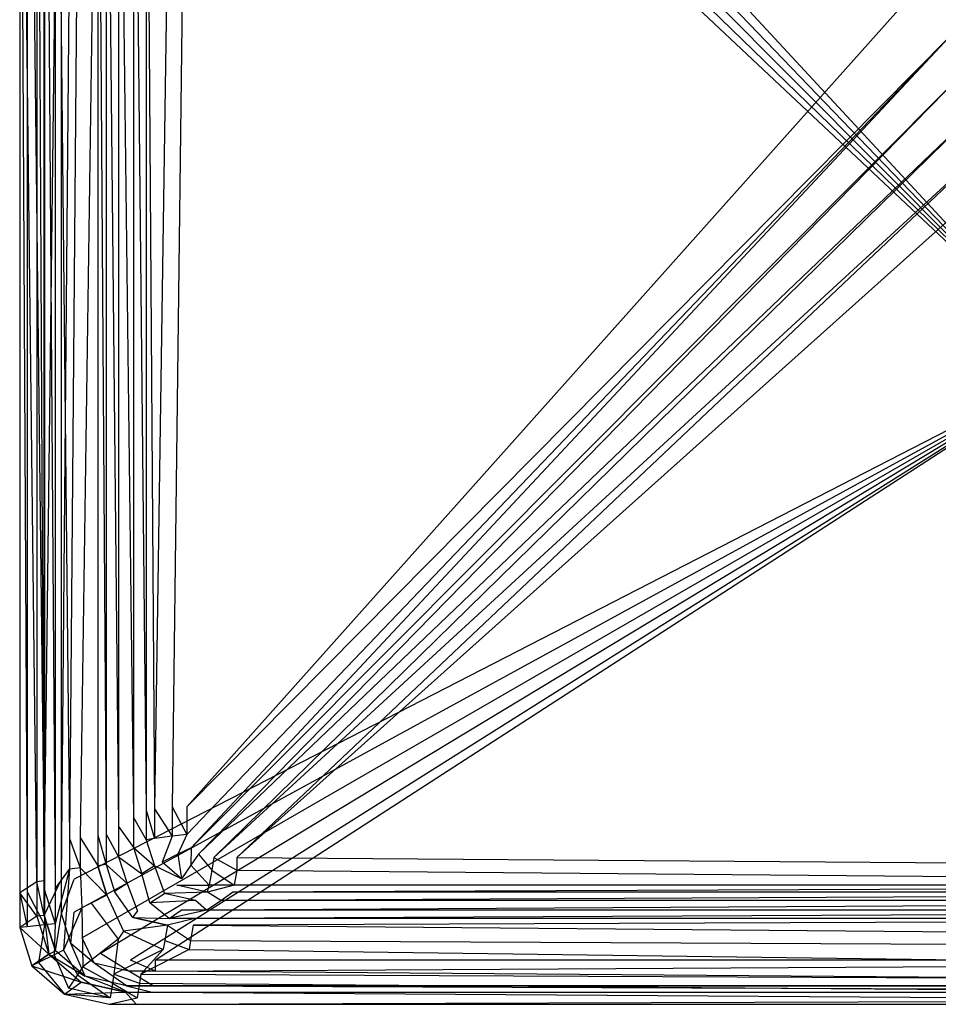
# Model space of a CAD drawing. Extents: x 0 to 0.495, y -0.4 to 0.
# Tile 1 of 12: x 0 to 0.216, y -0.4 to -0.169. Entities that reach past the tile are written whole.
import ezdxf

# ---------------------------------------------------------------- set-up
doc = ezdxf.new("R2010")
doc.units = 0
doc.layers.add('L0_BECKEN_N_632110__0___REPLACE', color=7, linetype='CONTINUOUS')

msp = doc.modelspace()

# ---------------------------------------------------------------- linework, layer by layer
at = {"layer": 'L0_BECKEN_N_632110__0___REPLACE', "color": 8}
for points, invisible_edges in [([(0.24805, -0.249673), (0.014686, -0.014978), (0.018985, -0.011297), (0.24805, -0.249673)], 14), ([(0.24805, -0.249673), (0.018985, -0.011297), (0.026011, -0.009686), (0.24805, -0.249673)], 14), ([(0.24805, -0.249673), (0.026011, -0.009686), (0.033137, -0.009686), (0.24805, -0.249673)], 14), ([(0.462963, -0.009686), (0.24805, -0.249673), (0.033137, -0.009686), (0.462963, -0.009686)], 14), ([(0.24805, -0.249673), (0.012803, -0.020993), (0.014686, -0.014978), (0.24805, -0.249673)], 14), ([(0.24805, -0.249673), (0.012803, -0.028275), (0.012803, -0.020993), (0.24805, -0.249673)], 14), ([(0, -0.025717, 0.159119), (0.004044, -0.371226, 0.010887), (0, -0.373802, 0.159119), (0, -0.025717, 0.159119)], 13), ([(0.004044, -0.371226, 0.010887), (0, -0.025717, 0.159119), (0.004044, -0.027645, 0.010887), (0.004044, -0.371226, 0.010887)], 14), ([(0, -0.373802, 0.165007), (0, -0.025717, 0.159119), (0, -0.373802, 0.159119), (0, -0.373802, 0.165007)], 13), ([(0, -0.025717, 0.159119), (0, -0.373802, 0.165007), (0, -0.025717, 0.165007), (0, -0.025717, 0.159119)], 14), ([(0.001731, -0.373614, 0.168542), (0, -0.025717, 0.165007), (0, -0.373802, 0.165007), (0.001731, -0.373614, 0.168542)], 13), ([(0, -0.025717, 0.165007), (0.001731, -0.373614, 0.168542), (0.001731, -0.025906, 0.168542), (0, -0.025717, 0.165007)], 14), ([(0.00584, -0.373167, 0.170007), (0.001731, -0.025906, 0.168542), (0.001731, -0.373614, 0.168542), (0.00584, -0.373167, 0.170007)], 13), ([(0.001731, -0.025906, 0.168542), (0.00584, -0.373167, 0.170007), (0.00584, -0.026354, 0.170007), (0.001731, -0.025906, 0.168542)], 14), ([(0.004044, -0.371226, 0.010887), (0.004044, -0.027645, 0.005), (0.004044, -0.371226, 0.005), (0.004044, -0.371226, 0.010887)], 13), ([(0.004044, -0.027645, 0.005), (0.004044, -0.371226, 0.010887), (0.004044, -0.027645, 0.010887), (0.004044, -0.027645, 0.005)], 14), ([(0.004044, -0.027645, 0.005), (0.005757, -0.371039, 0.001464), (0.004044, -0.371226, 0.005), (0.004044, -0.027645, 0.005)], 13), ([(0.005757, -0.371039, 0.001464), (0.004044, -0.027645, 0.005), (0.005757, -0.027832, 0.001464), (0.005757, -0.371039, 0.001464)], 14), ([(0.008294, -0.3729, 0.170007), (0.00584, -0.026354, 0.170007), (0.00584, -0.373167, 0.170007), (0.008294, -0.3729, 0.170007)], 13), ([(0.00584, -0.026354, 0.170007), (0.008294, -0.3729, 0.170007), (0.008294, -0.026621, 0.170007), (0.00584, -0.026354, 0.170007)], 14), ([(0.011706, -0.361084, 0.170007), (0.008294, -0.026621, 0.170007), (0.008294, -0.3729, 0.170007), (0.011706, -0.361084, 0.170007)], 13), ([(0.008294, -0.026621, 0.170007), (0.011706, -0.361084, 0.170007), (0.011706, -0.068495, 0.170007), (0.008294, -0.026621, 0.170007)], 14), ([(0.009825, -0.028275), (0.005757, -0.371039, 0.001464), (0.005757, -0.027832, 0.001464), (0.009825, -0.028275)], 13), ([(0.005757, -0.371039, 0.001464), (0.009825, -0.028275), (0.009825, -0.370597), (0.005757, -0.371039, 0.001464)], 14), ([(0.012803, -0.028275), (0.009825, -0.370597), (0.009825, -0.028275), (0.012803, -0.028275)], 13), ([(0.009825, -0.370597), (0.012803, -0.028275), (0.012803, -0.370597), (0.009825, -0.370597)], 14), ([(0.24805, -0.249673), (0.012803, -0.370597), (0.012803, -0.028275), (0.24805, -0.249673)], 14), ([(0.011706, -0.361084, 0.170007), (0.01416, -0.068762, 0.170007), (0.011706, -0.068495, 0.170007), (0.011706, -0.361084, 0.170007)], 13), ([(0.01416, -0.068762, 0.170007), (0.011706, -0.361084, 0.170007), (0.01416, -0.360817, 0.170007), (0.01416, -0.068762, 0.170007)], 14), ([(0.01416, -0.360817, 0.170007), (0.018342, -0.069282, 0.168544), (0.01416, -0.068762, 0.170007), (0.01416, -0.360817, 0.170007)], 13), ([(0.018342, -0.069282, 0.168544), (0.01416, -0.360817, 0.170007), (0.018342, -0.360299, 0.168544), (0.018342, -0.069282, 0.168544)], 14), ([(0.020261, -0.360026, 0.165013), (0.018342, -0.069282, 0.168544), (0.018342, -0.360299, 0.168544), (0.020261, -0.360026, 0.165013)], 13), ([(0.018342, -0.069282, 0.168544), (0.020261, -0.360026, 0.165013), (0.020261, -0.069555, 0.165013), (0.018342, -0.069282, 0.168544)], 14), ([(0.023227, -0.358259, 0.160836), (0.020261, -0.069555, 0.165013), (0.020261, -0.360026, 0.165013), (0.023227, -0.358259, 0.160836)], 13), ([(0.020261, -0.069555, 0.165013), (0.023227, -0.358259, 0.160836), (0.023227, -0.071326, 0.160836), (0.020261, -0.069555, 0.165013)], 14), ([(0.026743, -0.356164, 0.029249), (0.023227, -0.071326, 0.160836), (0.023227, -0.358259, 0.160836), (0.026743, -0.356164, 0.029249)], 13), ([(0.023227, -0.071326, 0.160836), (0.026743, -0.356164, 0.029249), (0.026743, -0.07277, 0.029249), (0.023227, -0.071326, 0.160836)], 14), ([(0.029708, -0.354397, 0.025073), (0.026743, -0.07277, 0.029249), (0.026743, -0.356164, 0.029249), (0.029708, -0.354397, 0.025073)], 13), ([(0.026743, -0.07277, 0.029249), (0.029708, -0.354397, 0.025073), (0.029708, -0.074541, 0.025073), (0.026743, -0.07277, 0.029249)], 14), ([(0.031627, -0.354124, 0.021542), (0.029708, -0.074541, 0.025073), (0.029708, -0.354397, 0.025073), (0.031627, -0.354124, 0.021542)], 13), ([(0.029708, -0.074541, 0.025073), (0.031627, -0.354124, 0.021542), (0.031627, -0.074814, 0.021542), (0.029708, -0.074541, 0.025073)], 14), ([(0.031627, -0.354124, 0.021542), (0.03581, -0.075334, 0.020079), (0.031627, -0.074814, 0.021542), (0.031627, -0.354124, 0.021542)], 13), ([(0.03581, -0.075334, 0.020079), (0.031627, -0.354124, 0.021542), (0.03581, -0.353606, 0.020079), (0.03581, -0.075334, 0.020079)], 14), ([(0.03581, -0.353606, 0.020079), (0.039264, -0.075334, 0.020079), (0.03581, -0.075334, 0.020079), (0.03581, -0.353606, 0.020079)], 13), ([(0.039264, -0.075334, 0.020079), (0.03581, -0.353606, 0.020079), (0.039264, -0.353606, 0.020079), (0.039264, -0.075334, 0.020079)], 14), ([(0.039264, -0.353606, 0.020079), (0.215499, -0.156076, 0.020079), (0.039264, -0.075334, 0.020079), (0.039264, -0.353606, 0.020079)], 13), ([(0.215499, -0.156076, 0.020079), (0.039264, -0.353606, 0.020079), (0.215758, -0.164613, 0.020079), (0.215499, -0.156076, 0.020079)], 14), ([(0.039264, -0.353606, 0.020079), (0.218219, -0.172791, 0.020079), (0.215758, -0.164613, 0.020079), (0.039264, -0.353606, 0.020079)], 14), ([(0.040228, -0.363218, 0.020079), (0.218219, -0.172791, 0.020079), (0.039264, -0.360137, 0.020079), (0.040228, -0.363218, 0.020079)], 13), ([(0.218219, -0.172791, 0.020079), (0.039264, -0.353606, 0.020079), (0.039264, -0.360137, 0.020079), (0.218219, -0.172791, 0.020079)], 13), ([(0.218219, -0.172791, 0.020079), (0.040228, -0.363218, 0.020079), (0.222712, -0.180055, 0.020079), (0.218219, -0.172791, 0.020079)], 14), ([(0.041967, -0.364707, 0.020079), (0.222712, -0.180055, 0.020079), (0.040228, -0.363218, 0.020079), (0.041967, -0.364707, 0.020079)], 13), ([(0.222712, -0.180055, 0.020079), (0.041967, -0.364707, 0.020079), (0.228932, -0.185908, 0.020079), (0.222712, -0.180055, 0.020079)], 14), ([(0.045565, -0.365532, 0.020079), (0.228932, -0.185908, 0.020079), (0.041967, -0.364707, 0.020079), (0.045565, -0.365532, 0.020079)], 13), ([(0.228932, -0.185908, 0.020079), (0.045565, -0.365532, 0.020079), (0.236455, -0.189951, 0.020079), (0.228932, -0.185908, 0.020079)], 14), ([(0.050961, -0.365532, 0.020079), (0.236455, -0.189951, 0.020079), (0.045565, -0.365532, 0.020079), (0.050961, -0.365532, 0.020079)], 13), ([(0.236455, -0.189951, 0.020079), (0.050961, -0.365532, 0.020079), (0.244768, -0.19191, 0.020079), (0.236455, -0.189951, 0.020079)], 14), ([(0.44514, -0.365532, 0.020079), (0.244768, -0.19191, 0.020079), (0.050961, -0.365532, 0.020079), (0.44514, -0.365532, 0.020079)], 13), ([(0.24805, -0.249673), (0.014686, -0.384369), (0.012803, -0.378354), (0.24805, -0.249673)], 14), ([(0.24805, -0.249673), (0.012803, -0.378354), (0.012803, -0.370597), (0.24805, -0.249673)], 14), ([(0.24805, -0.249673), (0.018985, -0.388049), (0.014686, -0.384369), (0.24805, -0.249673)], 14), ([(0.24805, -0.249673), (0.026011, -0.389661), (0.018985, -0.388049), (0.24805, -0.249673)], 14), ([(0.24805, -0.249673), (0.031845, -0.389661), (0.026011, -0.389661), (0.24805, -0.249673)], 14), ([(0.464255, -0.389661), (0.031845, -0.389661), (0.24805, -0.249673), (0.464255, -0.389661)], 14), ([(0.031627, -0.354124, 0.021542), (0.03581, -0.360527, 0.020079), (0.03581, -0.353606, 0.020079), (0.031627, -0.354124, 0.021542)], 14), ([(0.039264, -0.360137, 0.020079), (0.03581, -0.353606, 0.020079), (0.03581, -0.360527, 0.020079), (0.039264, -0.360137, 0.020079)], 13), ([(0.03581, -0.353606, 0.020079), (0.039264, -0.360137, 0.020079), (0.039264, -0.353606, 0.020079), (0.03581, -0.353606, 0.020079)], 14), ([(0.026743, -0.356164, 0.029249), (0.029708, -0.361346, 0.025073), (0.029708, -0.354397, 0.025073), (0.026743, -0.356164, 0.029249)], 14), ([(0.029708, -0.354397, 0.025073), (0.031627, -0.361064, 0.021542), (0.031627, -0.354124, 0.021542), (0.029708, -0.354397, 0.025073)], 14), ([(0.031627, -0.361064, 0.021542), (0.029708, -0.354397, 0.025073), (0.029708, -0.361346, 0.025073), (0.031627, -0.361064, 0.021542)], 13), ([(0.03581, -0.360527, 0.020079), (0.031627, -0.354124, 0.021542), (0.031627, -0.361064, 0.021542), (0.03581, -0.360527, 0.020079)], 13), ([(0.020261, -0.360026, 0.165013), (0.023227, -0.365338, 0.160836), (0.023227, -0.358259, 0.160836), (0.020261, -0.360026, 0.165013)], 14), ([(0.023227, -0.358259, 0.160836), (0.026743, -0.363179, 0.029249), (0.026743, -0.356164, 0.029249), (0.023227, -0.358259, 0.160836)], 14), ([(0.026743, -0.363179, 0.029249), (0.023227, -0.358259, 0.160836), (0.023227, -0.365338, 0.160836), (0.026743, -0.363179, 0.029249)], 13), ([(0.029708, -0.361346, 0.025073), (0.026743, -0.356164, 0.029249), (0.026743, -0.363179, 0.029249), (0.029708, -0.361346, 0.025073)], 13), ([(0.01416, -0.360817, 0.170007), (0.018342, -0.367453, 0.168544), (0.018342, -0.360299, 0.168544), (0.01416, -0.360817, 0.170007)], 14), ([(0.018342, -0.360299, 0.168544), (0.020261, -0.36717, 0.165013), (0.020261, -0.360026, 0.165013), (0.018342, -0.360299, 0.168544)], 14), ([(0.020261, -0.36717, 0.165013), (0.018342, -0.360299, 0.168544), (0.018342, -0.367453, 0.168544), (0.020261, -0.36717, 0.165013)], 13), ([(0.023227, -0.365338, 0.160836), (0.020261, -0.360026, 0.165013), (0.020261, -0.36717, 0.165013), (0.023227, -0.365338, 0.160836)], 13), ([(0.033425, -0.366599, 0.021541), (0.03581, -0.360527, 0.020079), (0.031627, -0.361064, 0.021542), (0.033425, -0.366599, 0.021541)], 13), ([(0.03581, -0.360527, 0.020079), (0.033425, -0.366599, 0.021541), (0.037132, -0.364749, 0.020079), (0.03581, -0.360527, 0.020079)], 14), ([(0.037132, -0.364749, 0.020079), (0.039264, -0.360137, 0.020079), (0.03581, -0.360527, 0.020079), (0.037132, -0.364749, 0.020079)], 13), ([(0.039264, -0.360137, 0.020079), (0.037132, -0.364749, 0.020079), (0.040228, -0.363218, 0.020079), (0.039264, -0.360137, 0.020079)], 14), ([(0.008294, -0.3729, 0.170007), (0.011706, -0.368266, 0.170007), (0.011706, -0.361084, 0.170007), (0.008294, -0.3729, 0.170007)], 14), ([(0.011706, -0.361084, 0.170007), (0.01416, -0.36799, 0.170007), (0.01416, -0.360817, 0.170007), (0.011706, -0.361084, 0.170007)], 14), ([(0.01416, -0.36799, 0.170007), (0.011706, -0.361084, 0.170007), (0.011706, -0.368266, 0.170007), (0.01416, -0.36799, 0.170007)], 13), ([(0.018342, -0.367453, 0.168544), (0.01416, -0.360817, 0.170007), (0.01416, -0.36799, 0.170007), (0.018342, -0.367453, 0.168544)], 13), ([(0.026743, -0.363179, 0.029249), (0.031635, -0.367503, 0.025072), (0.029708, -0.361346, 0.025073), (0.026743, -0.363179, 0.029249)], 14), ([(0.031627, -0.361064, 0.021542), (0.029708, -0.361346, 0.025073), (0.033425, -0.366599, 0.021541), (0.031627, -0.361064, 0.021542)], 14), ([(0.029708, -0.361346, 0.025073), (0.031635, -0.367503, 0.025072), (0.033425, -0.366599, 0.021541), (0.029708, -0.361346, 0.025073)], 14), ([(0.023227, -0.365338, 0.160836), (0.028688, -0.369393, 0.029249), (0.026743, -0.363179, 0.029249), (0.023227, -0.365338, 0.160836)], 14), ([(0.031635, -0.367503, 0.025072), (0.026743, -0.363179, 0.029249), (0.028688, -0.369393, 0.029249), (0.031635, -0.367503, 0.025072)], 13), ([(0.037986, -0.370508, 0.021541), (0.037132, -0.364749, 0.020079), (0.033425, -0.366599, 0.021541), (0.037986, -0.370508, 0.021541)], 13), ([(0.040179, -0.367358, 0.020079), (0.040228, -0.363218, 0.020079), (0.037132, -0.364749, 0.020079), (0.040179, -0.367358, 0.020079)], 13), ([(0.037132, -0.364749, 0.020079), (0.037986, -0.370508, 0.021541), (0.040179, -0.367358, 0.020079), (0.037132, -0.364749, 0.020079)], 14), ([(0.040228, -0.363218, 0.020079), (0.040179, -0.367358, 0.020079), (0.041967, -0.364707, 0.020079), (0.040228, -0.363218, 0.020079)], 14), ([(0.045111, -0.368489, 0.020079), (0.041967, -0.364707, 0.020079), (0.040179, -0.367358, 0.020079), (0.045111, -0.368489, 0.020079)], 13), ([(0.041967, -0.364707, 0.020079), (0.045111, -0.368489, 0.020079), (0.045565, -0.365532, 0.020079), (0.041967, -0.364707, 0.020079)], 14), ([(0.020452, -0.374403, 0.168545), (0.018342, -0.367453, 0.168544), (0.01416, -0.36799, 0.170007), (0.020452, -0.374403, 0.168545)], 14), ([(0.020261, -0.36717, 0.165013), (0.018342, -0.367453, 0.168544), (0.022242, -0.373499, 0.165014), (0.020261, -0.36717, 0.165013)], 14), ([(0.018342, -0.367453, 0.168544), (0.020452, -0.374403, 0.168545), (0.022242, -0.373499, 0.165014), (0.018342, -0.367453, 0.168544)], 14), ([(0.020261, -0.36717, 0.165013), (0.02519, -0.37161, 0.160839), (0.023227, -0.365338, 0.160836), (0.020261, -0.36717, 0.165013)], 14), ([(0.02519, -0.37161, 0.160839), (0.020261, -0.36717, 0.165013), (0.022242, -0.373499, 0.165014), (0.02519, -0.37161, 0.160839)], 13), ([(0.028688, -0.369393, 0.029249), (0.023227, -0.365338, 0.160836), (0.02519, -0.37161, 0.160839), (0.028688, -0.369393, 0.029249)], 13), ([(0.034002, -0.373942, 0.029249), (0.031635, -0.367503, 0.025072), (0.028688, -0.369393, 0.029249), (0.034002, -0.373942, 0.029249)], 13), ([(0.031635, -0.367503, 0.025072), (0.037986, -0.370508, 0.021541), (0.033425, -0.366599, 0.021541), (0.031635, -0.367503, 0.025072)], 13), ([(0.031635, -0.367503, 0.025072), (0.034002, -0.373942, 0.029249), (0.0369, -0.372011, 0.025073), (0.031635, -0.367503, 0.025072)], 14), ([(0.037986, -0.370508, 0.021541), (0.031635, -0.367503, 0.025072), (0.0369, -0.372011, 0.025073), (0.037986, -0.370508, 0.021541)], 14), ([(0.044452, -0.372053, 0.021542), (0.040179, -0.367358, 0.020079), (0.037986, -0.370508, 0.021541), (0.044452, -0.372053, 0.021542)], 13), ([(0.040179, -0.367358, 0.020079), (0.044452, -0.372053, 0.021542), (0.045111, -0.368489, 0.020079), (0.040179, -0.367358, 0.020079)], 14), ([(0.050961, -0.368489, 0.020079), (0.045565, -0.365532, 0.020079), (0.045111, -0.368489, 0.020079), (0.050961, -0.368489, 0.020079)], 13), ([(0.045565, -0.365532, 0.020079), (0.050961, -0.368489, 0.020079), (0.050961, -0.365532, 0.020079), (0.045565, -0.365532, 0.020079)], 14), ([(0.44514, -0.368489, 0.020079), (0.050961, -0.365532, 0.020079), (0.050961, -0.368489, 0.020079), (0.44514, -0.368489, 0.020079)], 13), ([(0.050961, -0.365532, 0.020079), (0.44514, -0.368489, 0.020079), (0.44514, -0.365532, 0.020079), (0.050961, -0.365532, 0.020079)], 14), ([(0.010253, -0.387324, 0.170007), (0.011706, -0.368266, 0.170007), (0.008294, -0.381065, 0.170007), (0.010253, -0.387324, 0.170007)], 13), ([(0.011706, -0.368266, 0.170007), (0.008294, -0.3729, 0.170007), (0.008294, -0.381065, 0.170007), (0.011706, -0.368266, 0.170007)], 13), ([(0.011706, -0.368266, 0.170007), (0.010253, -0.387324, 0.170007), (0.014546, -0.377341, 0.170007), (0.011706, -0.368266, 0.170007)], 14), ([(0.014546, -0.377341, 0.170007), (0.01416, -0.36799, 0.170007), (0.011706, -0.368266, 0.170007), (0.014546, -0.377341, 0.170007)], 13), ([(0.020452, -0.374403, 0.168545), (0.01416, -0.36799, 0.170007), (0.016746, -0.376254, 0.170007), (0.020452, -0.374403, 0.168545)], 14), ([(0.01416, -0.36799, 0.170007), (0.014546, -0.377341, 0.170007), (0.016746, -0.376254, 0.170007), (0.01416, -0.36799, 0.170007)], 14), ([(0.030553, -0.376201, 0.160837), (0.028688, -0.369393, 0.029249), (0.02519, -0.37161, 0.160839), (0.030553, -0.376201, 0.160837)], 14), ([(0.028688, -0.369393, 0.029249), (0.030553, -0.376201, 0.160837), (0.034002, -0.373942, 0.029249), (0.028688, -0.369393, 0.029249)], 13), ([(0.050315, -0.372053, 0.021542), (0.045111, -0.368489, 0.020079), (0.044452, -0.372053, 0.021542), (0.050315, -0.372053, 0.021542)], 13), ([(0.045111, -0.368489, 0.020079), (0.050315, -0.372053, 0.021542), (0.050961, -0.368489, 0.020079), (0.045111, -0.368489, 0.020079)], 14), ([(0.445786, -0.372053, 0.021542), (0.050961, -0.368489, 0.020079), (0.050315, -0.372053, 0.021542), (0.445786, -0.372053, 0.021542)], 13), ([(0.050961, -0.368489, 0.020079), (0.445786, -0.372053, 0.021542), (0.44514, -0.368489, 0.020079), (0.050961, -0.368489, 0.020079)], 14), ([(0.004044, -0.379341, 0.010887), (0, -0.373802, 0.159119), (0.004044, -0.371226, 0.010887), (0.004044, -0.379341, 0.010887)], 14), ([(0.005757, -0.379148, 0.001464), (0.004044, -0.371226, 0.005), (0.005757, -0.371039, 0.001464), (0.005757, -0.379148, 0.001464)], 14), ([(0.004044, -0.379341, 0.010887), (0.004044, -0.371226, 0.005), (0.004044, -0.379341, 0.005), (0.004044, -0.379341, 0.010887)], 13), ([(0.004044, -0.371226, 0.005), (0.004044, -0.379341, 0.010887), (0.004044, -0.371226, 0.010887), (0.004044, -0.371226, 0.005)], 14), ([(0.004044, -0.371226, 0.005), (0.005757, -0.379148, 0.001464), (0.004044, -0.379341, 0.005), (0.004044, -0.371226, 0.005)], 13), ([(0.009825, -0.370597), (0.005757, -0.379148, 0.001464), (0.005757, -0.371039, 0.001464), (0.009825, -0.370597)], 13), ([(0.005757, -0.379148, 0.001464), (0.009825, -0.370597), (0.009825, -0.37869), (0.005757, -0.379148, 0.001464)], 14), ([(0.012803, -0.370597), (0.009825, -0.37869), (0.009825, -0.370597), (0.012803, -0.370597)], 13), ([(0.009825, -0.37869), (0.012803, -0.370597), (0.012803, -0.378354), (0.009825, -0.37869)], 14), ([(0.027654, -0.378132, 0.165013), (0.02519, -0.37161, 0.160839), (0.022242, -0.373499, 0.165014), (0.027654, -0.378132, 0.165013)], 13), ([(0.02519, -0.37161, 0.160839), (0.027654, -0.378132, 0.165013), (0.030553, -0.376201, 0.160837), (0.02519, -0.37161, 0.160839)], 14), ([(0.034002, -0.373942, 0.029249), (0.044092, -0.373661, 0.025075), (0.0369, -0.372011, 0.025073), (0.034002, -0.373942, 0.029249)], 13), ([(0.0369, -0.372011, 0.025073), (0.044452, -0.372053, 0.021542), (0.037986, -0.370508, 0.021541), (0.0369, -0.372011, 0.025073)], 14), ([(0.044092, -0.373661, 0.025075), (0.044452, -0.372053, 0.021542), (0.0369, -0.372011, 0.025073), (0.044092, -0.373661, 0.025075)], 14), ([(0.044092, -0.373661, 0.025075), (0.050315, -0.372053, 0.021542), (0.044452, -0.372053, 0.021542), (0.044092, -0.373661, 0.025075)], 13), ([(0.050315, -0.372053, 0.021542), (0.044092, -0.373661, 0.025075), (0.049962, -0.373661, 0.025075), (0.050315, -0.372053, 0.021542)], 14), ([(0.049962, -0.373661, 0.025075), (0.445786, -0.372053, 0.021542), (0.050315, -0.372053, 0.021542), (0.049962, -0.373661, 0.025075)], 13), ([(0.445786, -0.372053, 0.021542), (0.049962, -0.373661, 0.025075), (0.446139, -0.373661, 0.025075), (0.445786, -0.372053, 0.021542)], 14), ([(0, -0.373802, 0.165007), (0.001731, -0.381805, 0.168542), (0.001731, -0.373614, 0.168542), (0, -0.373802, 0.165007)], 14), ([(0, -0.373802, 0.159119), (0.004044, -0.379341, 0.010887), (0, -0.382, 0.159119), (0, -0.373802, 0.159119)], 13), ([(0, -0.382, 0.165007), (0, -0.373802, 0.159119), (0, -0.382, 0.159119), (0, -0.382, 0.165007)], 13), ([(0, -0.373802, 0.159119), (0, -0.382, 0.165007), (0, -0.373802, 0.165007), (0, -0.373802, 0.159119)], 14), ([(0.001731, -0.381805, 0.168542), (0, -0.373802, 0.165007), (0, -0.382, 0.165007), (0.001731, -0.381805, 0.168542)], 13), ([(0.001731, -0.373614, 0.168542), (0.00584, -0.381342, 0.170007), (0.00584, -0.373167, 0.170007), (0.001731, -0.373614, 0.168542)], 14), ([(0.00584, -0.381342, 0.170007), (0.001731, -0.373614, 0.168542), (0.001731, -0.381805, 0.168542), (0.00584, -0.381342, 0.170007)], 13), ([(0.00584, -0.373167, 0.170007), (0.008294, -0.381065, 0.170007), (0.008294, -0.3729, 0.170007), (0.00584, -0.373167, 0.170007)], 14), ([(0.008294, -0.381065, 0.170007), (0.00584, -0.373167, 0.170007), (0.00584, -0.381342, 0.170007), (0.008294, -0.381065, 0.170007)], 13), ([(0.024376, -0.382786, 0.170007), (0.020452, -0.374403, 0.168545), (0.016746, -0.376254, 0.170007), (0.024376, -0.382786, 0.170007)], 13), ([(0.026569, -0.379635, 0.168544), (0.022242, -0.373499, 0.165014), (0.020452, -0.374403, 0.168545), (0.026569, -0.379635, 0.168544)], 14), ([(0.020452, -0.374403, 0.168545), (0.024376, -0.382786, 0.170007), (0.026569, -0.379635, 0.168544), (0.020452, -0.374403, 0.168545)], 14), ([(0.022242, -0.373499, 0.165014), (0.026569, -0.379635, 0.168544), (0.027654, -0.378132, 0.165013), (0.022242, -0.373499, 0.165014)], 13), ([(0.030553, -0.376201, 0.160837), (0.041261, -0.375608, 0.029251), (0.034002, -0.373942, 0.029249), (0.030553, -0.376201, 0.160837)], 13), ([(0.044092, -0.373661, 0.025075), (0.034002, -0.373942, 0.029249), (0.041261, -0.375608, 0.029251), (0.044092, -0.373661, 0.025075)], 14), ([(0.047186, -0.375607, 0.029251), (0.044092, -0.373661, 0.025075), (0.041261, -0.375608, 0.029251), (0.047186, -0.375607, 0.029251)], 14), ([(0.044092, -0.373661, 0.025075), (0.047186, -0.375607, 0.029251), (0.049962, -0.373661, 0.025075), (0.044092, -0.373661, 0.025075)], 13), ([(0.047186, -0.375607, 0.029251), (0.446139, -0.373661, 0.025075), (0.049962, -0.373661, 0.025075), (0.047186, -0.375607, 0.029251)], 13), ([(0.446139, -0.373661, 0.025075), (0.047186, -0.375607, 0.029251), (0.448916, -0.375607, 0.029251), (0.446139, -0.373661, 0.025075)], 14), ([(0.023105, -0.384669, 0.170007), (0.016746, -0.376254, 0.170007), (0.014546, -0.377341, 0.170007), (0.023105, -0.384669, 0.170007)], 13), ([(0.016746, -0.376254, 0.170007), (0.023105, -0.384669, 0.170007), (0.024376, -0.382786, 0.170007), (0.016746, -0.376254, 0.170007)], 14), ([(0.035047, -0.379828, 0.165011), (0.030553, -0.376201, 0.160837), (0.027654, -0.378132, 0.165013), (0.035047, -0.379828, 0.165011)], 14), ([(0.041261, -0.375608, 0.029251), (0.030553, -0.376201, 0.160837), (0.037879, -0.377882, 0.160834), (0.041261, -0.375608, 0.029251)], 14), ([(0.030553, -0.376201, 0.160837), (0.035047, -0.379828, 0.165011), (0.037879, -0.377882, 0.160834), (0.030553, -0.376201, 0.160837)], 13), ([(0.043858, -0.377882, 0.160834), (0.041261, -0.375608, 0.029251), (0.037879, -0.377882, 0.160834), (0.043858, -0.377882, 0.160834)], 14), ([(0.041261, -0.375608, 0.029251), (0.043858, -0.377882, 0.160834), (0.047186, -0.375607, 0.029251), (0.041261, -0.375608, 0.029251)], 13), ([(0.043858, -0.377882, 0.160834), (0.448916, -0.375607, 0.029251), (0.047186, -0.375607, 0.029251), (0.043858, -0.377882, 0.160834)], 13), ([(0.448916, -0.375607, 0.029251), (0.043858, -0.377882, 0.160834), (0.451142, -0.377882, 0.160834), (0.448916, -0.375607, 0.029251)], 14), ([(0.005757, -0.379148, 0.001464), (0.006832, -0.388251, 0.005), (0.004044, -0.379341, 0.005), (0.005757, -0.379148, 0.001464)], 14), ([(0.009825, -0.37869), (0.008422, -0.387465, 0.001464), (0.005757, -0.379148, 0.001464), (0.009825, -0.37869)], 13), ([(0.005757, -0.379148, 0.001464), (0.008422, -0.387465, 0.001464), (0.006832, -0.388251, 0.005), (0.005757, -0.379148, 0.001464)], 14), ([(0.008422, -0.387465, 0.001464), (0.009825, -0.37869), (0.012016, -0.385689), (0.008422, -0.387465, 0.001464)], 14), ([(0.012803, -0.378354), (0.012016, -0.385689), (0.009825, -0.37869), (0.012803, -0.378354)], 13), ([(0.014806, -0.391222, 0.170007), (0.014546, -0.377341, 0.170007), (0.010253, -0.387324, 0.170007), (0.014806, -0.391222, 0.170007)], 13), ([(0.012016, -0.385689), (0.012803, -0.378354), (0.014686, -0.384369), (0.012016, -0.385689)], 14), ([(0.014546, -0.377341, 0.170007), (0.014806, -0.391222, 0.170007), (0.023105, -0.384669, 0.170007), (0.014546, -0.377341, 0.170007)], 14), ([(0.026569, -0.379635, 0.168544), (0.035047, -0.379828, 0.165011), (0.027654, -0.378132, 0.165013), (0.026569, -0.379635, 0.168544)], 14), ([(0.035047, -0.379828, 0.165011), (0.043858, -0.377882, 0.160834), (0.037879, -0.377882, 0.160834), (0.035047, -0.379828, 0.165011)], 13), ([(0.043858, -0.377882, 0.160834), (0.035047, -0.379828, 0.165011), (0.041082, -0.379828, 0.165011), (0.043858, -0.377882, 0.160834)], 14), ([(0.041082, -0.379828, 0.165011), (0.451142, -0.377882, 0.160834), (0.043858, -0.377882, 0.160834), (0.041082, -0.379828, 0.165011)], 13), ([(0.451142, -0.377882, 0.160834), (0.041082, -0.379828, 0.165011), (0.453919, -0.379828, 0.165011), (0.451142, -0.377882, 0.160834)], 14), ([(0.006832, -0.388251, 0.010887), (0, -0.382, 0.159119), (0.004044, -0.379341, 0.010887), (0.006832, -0.388251, 0.010887)], 14), ([(0.004423, -0.390206, 0.168542), (0.00584, -0.381342, 0.170007), (0.001731, -0.381805, 0.168542), (0.004423, -0.390206, 0.168542)], 13), ([(0.006832, -0.388251, 0.010887), (0.004044, -0.379341, 0.005), (0.006832, -0.388251, 0.005), (0.006832, -0.388251, 0.010887)], 13), ([(0.004044, -0.379341, 0.005), (0.006832, -0.388251, 0.010887), (0.004044, -0.379341, 0.010887), (0.004044, -0.379341, 0.005)], 14), ([(0.00584, -0.381342, 0.170007), (0.004423, -0.390206, 0.168542), (0.008053, -0.388412, 0.170007), (0.00584, -0.381342, 0.170007)], 14), ([(0.008053, -0.388412, 0.170007), (0.008294, -0.381065, 0.170007), (0.00584, -0.381342, 0.170007), (0.008053, -0.388412, 0.170007)], 13), ([(0.008294, -0.381065, 0.170007), (0.008053, -0.388412, 0.170007), (0.010253, -0.387324, 0.170007), (0.008294, -0.381065, 0.170007)], 14), ([(0.034688, -0.381436, 0.168544), (0.026569, -0.379635, 0.168544), (0.024376, -0.382786, 0.170007), (0.034688, -0.381436, 0.168544)], 14), ([(0.034688, -0.381436, 0.168544), (0.024376, -0.382786, 0.170007), (0.034029, -0.385, 0.170007), (0.034688, -0.381436, 0.168544)], 14), ([(0.026569, -0.379635, 0.168544), (0.034688, -0.381436, 0.168544), (0.035047, -0.379828, 0.165011), (0.026569, -0.379635, 0.168544)], 14), ([(0.040083, -0.385, 0.170007), (0.034688, -0.381436, 0.168544), (0.034029, -0.385, 0.170007), (0.040083, -0.385, 0.170007)], 13), ([(0.034688, -0.381436, 0.168544), (0.041082, -0.379828, 0.165011), (0.035047, -0.379828, 0.165011), (0.034688, -0.381436, 0.168544)], 13), ([(0.041082, -0.379828, 0.165011), (0.034688, -0.381436, 0.168544), (0.040729, -0.381436, 0.168544), (0.041082, -0.379828, 0.165011)], 14), ([(0.034688, -0.381436, 0.168544), (0.040083, -0.385, 0.170007), (0.040729, -0.381436, 0.168544), (0.034688, -0.381436, 0.168544)], 14), ([(0.454917, -0.385, 0.170007), (0.040729, -0.381436, 0.168544), (0.040083, -0.385, 0.170007), (0.454917, -0.385, 0.170007)], 13), ([(0.040729, -0.381436, 0.168544), (0.453919, -0.379828, 0.165011), (0.041082, -0.379828, 0.165011), (0.040729, -0.381436, 0.168544)], 13), ([(0.453919, -0.379828, 0.165011), (0.040729, -0.381436, 0.168544), (0.454271, -0.381436, 0.168544), (0.453919, -0.379828, 0.165011)], 14), ([(0.040729, -0.381436, 0.168544), (0.454917, -0.385, 0.170007), (0.454271, -0.381436, 0.168544), (0.040729, -0.381436, 0.168544)], 14), ([(0.001731, -0.381805, 0.168542), (0, -0.382, 0.165007), (0.004423, -0.390206, 0.168542), (0.001731, -0.381805, 0.168542)], 14), ([(0.002817, -0.391, 0.165007), (0, -0.382, 0.159119), (0.002817, -0.391, 0.159119), (0.002817, -0.391, 0.165007)], 13), ([(0, -0.382, 0.159119), (0.002817, -0.391, 0.165007), (0, -0.382, 0.165007), (0, -0.382, 0.159119)], 14), ([(0, -0.382, 0.165007), (0.002817, -0.391, 0.165007), (0.004423, -0.390206, 0.168542), (0, -0.382, 0.165007)], 14), ([(0, -0.382, 0.159119), (0.006832, -0.388251, 0.010887), (0.002817, -0.391, 0.159119), (0, -0.382, 0.159119)], 13), ([(0.033706, -0.387101, 0.170007), (0.024376, -0.382786, 0.170007), (0.023105, -0.384669, 0.170007), (0.033706, -0.387101, 0.170007)], 13), ([(0.024376, -0.382786, 0.170007), (0.033706, -0.387101, 0.170007), (0.034029, -0.385, 0.170007), (0.024376, -0.382786, 0.170007)], 14), ([(0.012016, -0.385689), (0.015369, -0.393412, 0.001464), (0.008422, -0.387465, 0.001464), (0.012016, -0.385689)], 13), ([(0.014686, -0.384369), (0.017443, -0.390335), (0.012016, -0.385689), (0.014686, -0.384369)], 13), ([(0.015369, -0.393412, 0.001464), (0.012016, -0.385689), (0.017443, -0.390335), (0.015369, -0.393412, 0.001464)], 14), ([(0.017443, -0.390335), (0.014686, -0.384369), (0.018985, -0.388049), (0.017443, -0.390335)], 14), ([(0.022117, -0.392899, 0.170007), (0.023105, -0.384669, 0.170007), (0.014806, -0.391222, 0.170007), (0.022117, -0.392899, 0.170007)], 13), ([(0.023105, -0.384669, 0.170007), (0.022117, -0.392899, 0.170007), (0.033706, -0.387101, 0.170007), (0.023105, -0.384669, 0.170007)], 14), ([(0.039766, -0.387101, 0.170007), (0.034029, -0.385, 0.170007), (0.033706, -0.387101, 0.170007), (0.039766, -0.387101, 0.170007)], 13), ([(0.034029, -0.385, 0.170007), (0.039766, -0.387101, 0.170007), (0.040083, -0.385, 0.170007), (0.034029, -0.385, 0.170007)], 14), ([(0.455234, -0.387101, 0.170007), (0.040083, -0.385, 0.170007), (0.039766, -0.387101, 0.170007), (0.455234, -0.387101, 0.170007)], 13), ([(0.040083, -0.385, 0.170007), (0.455234, -0.387101, 0.170007), (0.454917, -0.385, 0.170007), (0.040083, -0.385, 0.170007)], 14), ([(0.01445, -0.394773, 0.010887), (0.002817, -0.391, 0.159119), (0.006832, -0.388251, 0.010887), (0.01445, -0.394773, 0.010887)], 13), ([(0.01144, -0.396213, 0.168542), (0.008053, -0.388412, 0.170007), (0.004423, -0.390206, 0.168542), (0.01144, -0.396213, 0.168542)], 13), ([(0.015369, -0.393412, 0.001464), (0.006832, -0.388251, 0.005), (0.008422, -0.387465, 0.001464), (0.015369, -0.393412, 0.001464)], 13), ([(0.006832, -0.388251, 0.005), (0.015369, -0.393412, 0.001464), (0.01445, -0.394773, 0.005), (0.006832, -0.388251, 0.005)], 14), ([(0.01445, -0.394773, 0.005), (0.006832, -0.388251, 0.010887), (0.006832, -0.388251, 0.005), (0.01445, -0.394773, 0.005)], 13), ([(0.006832, -0.388251, 0.010887), (0.01445, -0.394773, 0.005), (0.01445, -0.394773, 0.010887), (0.006832, -0.388251, 0.010887)], 14), ([(0.013536, -0.393106, 0.170007), (0.010253, -0.387324, 0.170007), (0.008053, -0.388412, 0.170007), (0.013536, -0.393106, 0.170007)], 13), ([(0.008053, -0.388412, 0.170007), (0.01144, -0.396213, 0.168542), (0.013536, -0.393106, 0.170007), (0.008053, -0.388412, 0.170007)], 14), ([(0.010253, -0.387324, 0.170007), (0.013536, -0.393106, 0.170007), (0.014806, -0.391222, 0.170007), (0.010253, -0.387324, 0.170007)], 14), ([(0.018985, -0.388049), (0.025619, -0.392211), (0.017443, -0.390335), (0.018985, -0.388049)], 13), ([(0.025619, -0.392211), (0.018985, -0.388049), (0.026011, -0.389661), (0.025619, -0.392211)], 14), ([(0.028401, -0.392899, 0.170007), (0.033706, -0.387101, 0.170007), (0.022117, -0.392899, 0.170007), (0.028401, -0.392899, 0.170007)], 13), ([(0.033706, -0.387101, 0.170007), (0.028401, -0.392899, 0.170007), (0.039766, -0.387101, 0.170007), (0.033706, -0.387101, 0.170007)], 14), ([(0.466599, -0.392899, 0.170007), (0.039766, -0.387101, 0.170007), (0.028401, -0.392899, 0.170007), (0.466599, -0.392899, 0.170007)], 13), ([(0.039766, -0.387101, 0.170007), (0.466599, -0.392899, 0.170007), (0.455234, -0.387101, 0.170007), (0.039766, -0.387101, 0.170007)], 14), ([(0.010513, -0.397588, 0.165007), (0.004423, -0.390206, 0.168542), (0.002817, -0.391, 0.165007), (0.010513, -0.397588, 0.165007)], 13), ([(0.004423, -0.390206, 0.168542), (0.010513, -0.397588, 0.165007), (0.01144, -0.396213, 0.168542), (0.004423, -0.390206, 0.168542)], 14), ([(0.017443, -0.390335), (0.025083, -0.395693, 0.001464), (0.015369, -0.393412, 0.001464), (0.017443, -0.390335)], 13), ([(0.025083, -0.395693, 0.001464), (0.017443, -0.390335), (0.025619, -0.392211), (0.025083, -0.395693, 0.001464)], 14), ([(0.026011, -0.389661), (0.031845, -0.392211), (0.025619, -0.392211), (0.026011, -0.389661)], 13), ([(0.031845, -0.392211), (0.026011, -0.389661), (0.031845, -0.389661), (0.031845, -0.392211)], 14), ([(0.464255, -0.389661), (0.031845, -0.392211), (0.031845, -0.389661), (0.464255, -0.389661)], 13), ([(0.031845, -0.392211), (0.464255, -0.389661), (0.464255, -0.392211), (0.031845, -0.392211)], 14), ([(0.010513, -0.397588, 0.159119), (0.002817, -0.391, 0.165007), (0.002817, -0.391, 0.159119), (0.010513, -0.397588, 0.159119)], 13), ([(0.002817, -0.391, 0.165007), (0.010513, -0.397588, 0.159119), (0.010513, -0.397588, 0.165007), (0.002817, -0.391, 0.165007)], 14), ([(0.002817, -0.391, 0.159119), (0.01445, -0.394773, 0.010887), (0.010513, -0.397588, 0.159119), (0.002817, -0.391, 0.159119)], 14), ([(0.021794, -0.395, 0.170007), (0.014806, -0.391222, 0.170007), (0.013536, -0.393106, 0.170007), (0.021794, -0.395, 0.170007)], 13), ([(0.014806, -0.391222, 0.170007), (0.021794, -0.395, 0.170007), (0.022117, -0.392899, 0.170007), (0.014806, -0.391222, 0.170007)], 14), ([(0.028084, -0.395, 0.170007), (0.022117, -0.392899, 0.170007), (0.021794, -0.395, 0.170007), (0.028084, -0.395, 0.170007)], 13), ([(0.022117, -0.392899, 0.170007), (0.028084, -0.395, 0.170007), (0.028401, -0.392899, 0.170007), (0.022117, -0.392899, 0.170007)], 14), ([(0.025619, -0.392211), (0.03132, -0.395693, 0.001464), (0.025083, -0.395693, 0.001464), (0.025619, -0.392211)], 13), ([(0.03132, -0.395693, 0.001464), (0.025619, -0.392211), (0.031845, -0.392211), (0.03132, -0.395693, 0.001464)], 14), ([(0.466916, -0.395, 0.170007), (0.028401, -0.392899, 0.170007), (0.028084, -0.395, 0.170007), (0.466916, -0.395, 0.170007)], 13), ([(0.028401, -0.392899, 0.170007), (0.466916, -0.395, 0.170007), (0.466599, -0.392899, 0.170007), (0.028401, -0.392899, 0.170007)], 14), ([(0.031845, -0.392211), (0.464781, -0.395693, 0.001464), (0.03132, -0.395693, 0.001464), (0.031845, -0.392211)], 13), ([(0.464781, -0.395693, 0.001464), (0.031845, -0.392211), (0.464255, -0.392211), (0.464781, -0.395693, 0.001464)], 14), ([(0.024857, -0.39716, 0.010887), (0.010513, -0.397588, 0.159119), (0.01445, -0.394773, 0.010887), (0.024857, -0.39716, 0.010887)], 13), ([(0.021253, -0.398518, 0.168542), (0.013536, -0.393106, 0.170007), (0.01144, -0.396213, 0.168542), (0.021253, -0.398518, 0.168542)], 13), ([(0.013536, -0.393106, 0.170007), (0.021253, -0.398518, 0.168542), (0.021794, -0.395, 0.170007), (0.013536, -0.393106, 0.170007)], 14), ([(0.024857, -0.39716, 0.005), (0.01445, -0.394773, 0.005), (0.015369, -0.393412, 0.001464), (0.024857, -0.39716, 0.005)], 14), ([(0.024857, -0.39716, 0.005), (0.01445, -0.394773, 0.010887), (0.01445, -0.394773, 0.005), (0.024857, -0.39716, 0.005)], 13), ([(0.01445, -0.394773, 0.010887), (0.024857, -0.39716, 0.005), (0.024857, -0.39716, 0.010887), (0.01445, -0.394773, 0.010887)], 14), ([(0.024857, -0.39716, 0.005), (0.015369, -0.393412, 0.001464), (0.025083, -0.395693, 0.001464), (0.024857, -0.39716, 0.005)], 14), ([(0.027554, -0.398518, 0.168542), (0.021794, -0.395, 0.170007), (0.021253, -0.398518, 0.168542), (0.027554, -0.398518, 0.168542)], 13), ([(0.021794, -0.395, 0.170007), (0.027554, -0.398518, 0.168542), (0.028084, -0.395, 0.170007), (0.021794, -0.395, 0.170007)], 14), ([(0.467446, -0.398518, 0.168542), (0.028084, -0.395, 0.170007), (0.027554, -0.398518, 0.168542), (0.467446, -0.398518, 0.168542)], 13), ([(0.028084, -0.395, 0.170007), (0.467446, -0.398518, 0.168542), (0.466916, -0.395, 0.170007), (0.028084, -0.395, 0.170007)], 14), ([(0.021253, -0.398518, 0.168542), (0.01144, -0.396213, 0.168542), (0.010513, -0.397588, 0.165007), (0.021253, -0.398518, 0.168542)], 14), ([(0.010513, -0.397588, 0.159119), (0.024857, -0.39716, 0.010887), (0.021025, -0.4, 0.159119), (0.010513, -0.397588, 0.159119)], 14), ([(0.021025, -0.4, 0.159119), (0.010513, -0.397588, 0.165007), (0.010513, -0.397588, 0.159119), (0.021025, -0.4, 0.159119)], 13), ([(0.010513, -0.397588, 0.165007), (0.021025, -0.4, 0.159119), (0.021025, -0.4, 0.165007), (0.010513, -0.397588, 0.165007)], 14), ([(0.021253, -0.398518, 0.168542), (0.010513, -0.397588, 0.165007), (0.021025, -0.4, 0.165007), (0.021253, -0.398518, 0.168542)], 14), ([(0.024857, -0.39716, 0.010887), (0.02733, -0.4, 0.159119), (0.021025, -0.4, 0.159119), (0.024857, -0.39716, 0.010887)], 14), ([(0.025083, -0.395693, 0.001464), (0.031099, -0.39716, 0.005), (0.024857, -0.39716, 0.005), (0.025083, -0.395693, 0.001464)], 14), ([(0.031099, -0.39716, 0.010887), (0.024857, -0.39716, 0.005), (0.031099, -0.39716, 0.005), (0.031099, -0.39716, 0.010887)], 13), ([(0.024857, -0.39716, 0.005), (0.031099, -0.39716, 0.010887), (0.024857, -0.39716, 0.010887), (0.024857, -0.39716, 0.005)], 14), ([(0.02733, -0.4, 0.159119), (0.024857, -0.39716, 0.010887), (0.031099, -0.39716, 0.010887), (0.02733, -0.4, 0.159119)], 13), ([(0.031099, -0.39716, 0.005), (0.025083, -0.395693, 0.001464), (0.03132, -0.395693, 0.001464), (0.031099, -0.39716, 0.005)], 13), ([(0.031099, -0.39716, 0.010887), (0.46767, -0.4, 0.159119), (0.02733, -0.4, 0.159119), (0.031099, -0.39716, 0.010887)], 14), ([(0.03132, -0.395693, 0.001464), (0.465002, -0.39716, 0.005), (0.031099, -0.39716, 0.005), (0.03132, -0.395693, 0.001464)], 14), ([(0.465002, -0.39716, 0.010887), (0.031099, -0.39716, 0.005), (0.465002, -0.39716, 0.005), (0.465002, -0.39716, 0.010887)], 13), ([(0.031099, -0.39716, 0.005), (0.465002, -0.39716, 0.010887), (0.031099, -0.39716, 0.010887), (0.031099, -0.39716, 0.005)], 14), ([(0.46767, -0.4, 0.159119), (0.031099, -0.39716, 0.010887), (0.465002, -0.39716, 0.010887), (0.46767, -0.4, 0.159119)], 13), ([(0.465002, -0.39716, 0.005), (0.03132, -0.395693, 0.001464), (0.464781, -0.395693, 0.001464), (0.465002, -0.39716, 0.005)], 13), ([(0.027554, -0.398518, 0.168542), (0.021025, -0.4, 0.165007), (0.02733, -0.4, 0.165007), (0.027554, -0.398518, 0.168542)], 13), ([(0.021025, -0.4, 0.165007), (0.027554, -0.398518, 0.168542), (0.021253, -0.398518, 0.168542), (0.021025, -0.4, 0.165007)], 14), ([(0.467446, -0.398518, 0.168542), (0.02733, -0.4, 0.165007), (0.46767, -0.4, 0.165007), (0.467446, -0.398518, 0.168542)], 13), ([(0.02733, -0.4, 0.165007), (0.467446, -0.398518, 0.168542), (0.027554, -0.398518, 0.168542), (0.02733, -0.4, 0.165007)], 14), ([(0.02733, -0.4, 0.165007), (0.021025, -0.4, 0.159119), (0.02733, -0.4, 0.159119), (0.02733, -0.4, 0.165007)], 13), ([(0.021025, -0.4, 0.159119), (0.02733, -0.4, 0.165007), (0.021025, -0.4, 0.165007), (0.021025, -0.4, 0.159119)], 14), ([(0.46767, -0.4, 0.165007), (0.02733, -0.4, 0.159119), (0.46767, -0.4, 0.159119), (0.46767, -0.4, 0.165007)], 13), ([(0.02733, -0.4, 0.159119), (0.46767, -0.4, 0.165007), (0.02733, -0.4, 0.165007), (0.02733, -0.4, 0.159119)], 14)]:
    msp.add_3dface(points, dxfattribs=dict(at, invisible_edges=invisible_edges))

doc.saveas('drawing.dxf')
